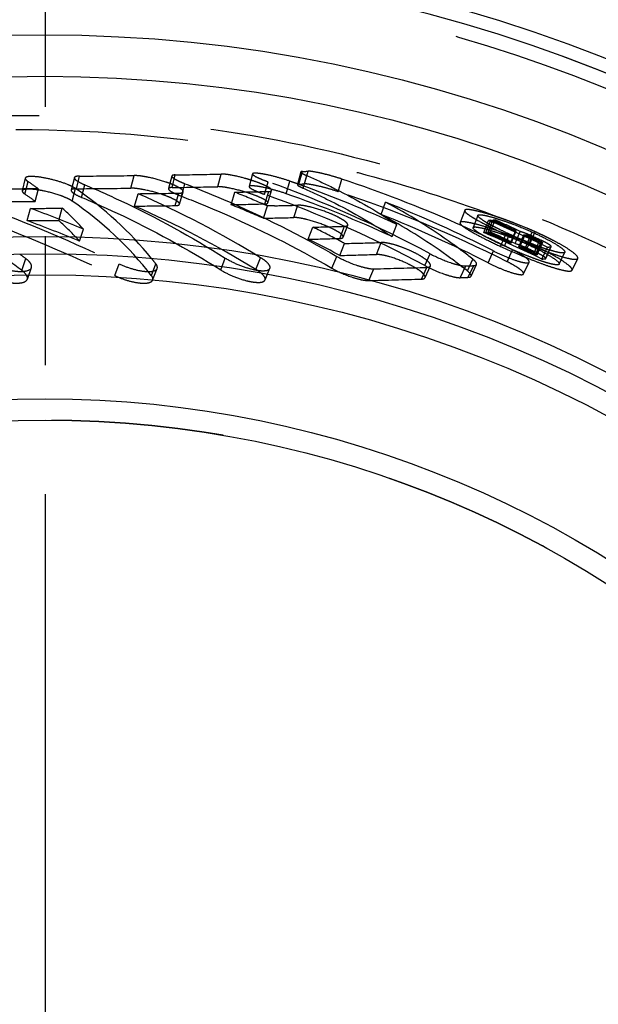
# Model space of a CAD drawing. Header units: millimetres. Extents: x 394 to 606, y 431 to 569.
# Tile 5 of 7: x 542 to 564, y 511 to 548. Entities that reach past the tile are written whole.
import ezdxf

# ---------------------------------------------------------------- set-up
doc = ezdxf.new("R2010")
doc.units = ezdxf.units.MM
doc.header["$LTSCALE"] = 65.185185
doc.linetypes.add('CENTER', pattern=[0.6, 0.375, -0.075, 0.075, -0.075])
doc.linetypes.add('HIDDEN', pattern=[0.2, 0.1, -0.1])
for name, color, linetype in [('ACHSEN_S', 7, 'CONTINUOUS'), ('KOERPER', 7, 'CONTINUOUS'), ('KONST.EL_MIT_GEO', 7, 'CONTINUOUS')]:
    doc.layers.add(name, color=color, linetype=linetype)

msp = doc.modelspace()

# ---------------------------------------------------------------- linework, layer by layer
at = {"layer": 'ACHSEN_S', "color": 2, "linetype": 'CENTER'}
msp.add_line((543.408, 569.025), (543.408, 430.975), dxfattribs=at)
at = {"layer": 'KOERPER', "color": 7, "linetype": 'Continuous'}
for radius, start, end in [(57.25, 97.7676, 82.2324), (56.75, 97.8636, 82.1364)]:
    msp.add_arc((543.408, 493.225), radius, start, end, dxfattribs=at)
at = {"layer": 'KOERPER', "color": 8, "linetype": 'HIDDEN'}
msp.add_arc((543.408, 493.225), 39.5, 270, 90, dxfattribs=at)
at = {"layer": 'KONST.EL_MIT_GEO', "color": 8, "linetype": 'HIDDEN'}
for p, q in [((549.944, 541.562), (550.071, 542.041)), ((551.261, 542.047), (551.132, 541.568)), ((553.093, 542.118), (552.961, 541.638)), ((553.016, 541.657), (553.148, 542.136)), ((553.231, 541.666), (553.363, 542.145)), ((542.662, 541.884), (542.549, 541.406)), ((542.65, 541.278), (542.766, 541.753)), ((544.518, 541.903), (544.4, 541.425)), ((544.594, 541.483), (544.71, 541.961)), ((546.66, 541.505), (546.781, 541.983)), ((548.206, 541.965), (548.082, 541.487)), ((548.215, 541.528), (548.338, 542.006)), ((548.568, 541.2), (548.699, 541.675)), ((551.717, 541.269), (551.855, 541.745)), ((552.535, 541.294), (552.673, 541.77)), ((553.178, 541.502), (553.313, 541.98)), ((554.5, 541.372), (554.642, 541.849)), ((542.565, 541.475), (542.549, 541.475)), ((543.158, 541.477), (542.565, 541.475)), ((543.036, 541.004), (543.158, 541.477)), ((544.436, 541.016), (544.56, 541.489)), ((544.793, 541.156), (544.916, 541.631)), ((546.796, 540.825), (546.93, 541.296)), ((548.332, 540.844), (548.47, 541.315)), ((548.497, 540.896), (548.634, 541.367)), ((550.449, 540.88), (550.59, 541.352)), ((551.73, 540.909), (551.875, 541.382)), ((551.839, 540.946), (551.983, 541.418)), ((556.124, 540.509), (556.286, 540.977)), ((542.732, 540.275), (542.864, 540.74)), ((543.927, 540.278), (544.062, 540.743)), ((551.669, 540.366), (551.822, 540.833)), ((552.086, 540.838), (551.822, 540.833)), ((552.823, 540.393), (552.979, 540.86)), ((559.287, 540.665), (559.111, 540.2)), ((559.078, 540.127), (558.98, 540.171)), ((559.787, 540.474), (559.606, 540.011)), ((560.008, 539.823), (560.193, 540.285)), ((560.093, 539.83), (560.278, 540.292)), ((560.173, 539.837), (560.358, 540.299)), ((560.202, 540.286), (560.193, 540.285)), ((560.212, 540.286), (560.202, 540.286)), ((560.278, 540.292), (560.212, 540.286)), ((560.257, 539.845), (560.442, 540.306)), ((560.343, 540.264), (560.278, 540.292)), ((560.382, 540.247), (560.343, 540.264)), ((560.486, 540.203), (560.382, 540.247)), ((544.719, 539.498), (544.866, 539.956)), ((553.371, 539.57), (553.541, 540.029)), ((554.563, 539.601), (554.736, 540.06)), ((554.688, 539.647), (554.86, 540.106)), ((556.545, 539.669), (556.723, 540.129)), ((560.797, 540.067), (560.694, 540.113)), ((561.017, 539.426), (561.211, 539.883)), ((561.044, 539.428), (561.238, 539.885)), ((561.211, 539.883), (561.108, 539.93)), ((561.195, 539.404), (561.39, 539.861)), ((561.238, 539.885), (561.211, 539.883)), ((561.39, 539.861), (561.285, 539.912)), ((561.643, 539.386), (561.839, 539.843)), ((561.754, 539.397), (561.951, 539.855)), ((555.948, 538.995), (556.133, 539.448)), ((560.648, 539.299), (560.843, 539.755)), ((560.793, 539.31), (560.988, 539.766)), ((561.044, 539.428), (561.017, 539.426)), ((561.332, 539.283), (561.529, 539.739)), ((561.375, 539.287), (561.572, 539.743)), ((561.529, 539.739), (561.572, 539.743)), ((561.602, 539.705), (561.529, 539.739)), ((561.573, 539.219), (561.771, 539.674)), ((561.656, 539.227), (561.855, 539.682)), ((561.915, 539.059), (562.117, 539.513)), ((561.983, 538.978), (562.187, 539.431)), ((561.999, 539.067), (562.2, 539.522)), ((562.033, 538.985), (562.236, 539.438)), ((562.114, 539.466), (562.041, 539.501)), ((562.187, 539.431), (562.114, 539.466)), ((562.231, 539.435), (562.192, 539.432)), ((554.562, 538.957), (554.744, 539.41)), ((560.171, 538.679), (560.373, 539.129)), ((560.894, 538.722), (561.097, 539.172)), ((561.332, 539.283), (561.375, 539.287)), ((562.207, 538.82), (562.414, 539.272)), ((562.34, 538.832), (562.547, 539.284)), ((562.356, 538.84), (562.563, 539.291)), ((562.863, 538.628), (563.074, 539.077)), ((542.531, 538.389), (542.683, 538.836)), ((550.055, 538.411), (550.23, 538.858)), ((551.388, 538.426), (551.567, 538.873)), ((554.266, 538.474), (554.453, 538.922)), ((557.782, 538.573), (557.979, 539.021)), ((559.388, 538.37), (559.591, 538.817)), ((561.513, 538.259), (561.725, 538.704)), ((562.027, 538.982), (561.983, 538.978)), ((563.349, 538.4), (563.564, 538.847)), ((542.74, 538.057), (542.895, 538.5)), ((546.046, 538.195), (546.21, 538.64)), ((547.431, 538.199), (547.6, 538.644)), ((547.481, 538.023), (547.651, 538.465)), ((551.733, 538.029), (551.917, 538.472)), ((555.658, 538.008), (555.854, 538.452)), ((557.652, 538.063), (557.854, 538.507)), ((557.787, 538.117), (557.989, 538.561)), ((559.118, 538.116), (559.324, 538.561)), ((559.424, 538.129), (559.631, 538.573)), ((559.528, 538.17), (559.734, 538.615))]:
    msp.add_line(p, q, dxfattribs=at)
msp.add_circle((543.408, 493.225), 56.75, dxfattribs=at)
at = {"layer": 'KONST.EL_MIT_GEO', "color": 7, "linetype": 'Continuous'}
for radius in [54.086, 52.515, 46.45, 45.8, 44.996, 40.304, 39.5]:
    msp.add_circle((543.408, 493.225), radius, dxfattribs=at)
at = {"layer": 'KONST.EL_MIT_GEO', "color": 8, "linetype": 'HIDDEN'}
for centre, radius, start, end in [((543.408, 493.225), 56.214, 214.687, 145.313), ((543.585, 822.962), 280.997, 270.9693, 271.3227), ((548.794, 647.155), 105.109, 272.37375, 272.49127), ((535.751, 531.412), 12.497, 53.6498, 55.8457), ((541.004, 991.526), 449.581, 270.4723, 270.73623), ((546.555, 537.493), 4.476, 69.3409, 71.4447), ((549.108, 535.185), 6.945, 72.4977, 74.1574), ((536.686, 499.381), 44.997, 61.7568, 70.2998), ((537.74, 499.152), 45.158, 70.2921, 70.6897), ((537.712, 499.074), 45.241, 70.0769, 70.2921), ((548.663, 647.593), 106.025, 272.35336, 272.46966), ((539.33, 495.814), 48.514, 66.107, 71.602), ((540.379, 1232.709), 691.237, 270.034874, 270.179852), ((535.729, 531.12), 12.292, 53.5245, 55.7308), ((536.899, 530.26), 13.594, 39.1522, 55.6955), ((540.893, 993.812), 452.344, 270.46873, 270.73046), ((542.497, 962.846), 421.573, 270.60251, 270.81177), ((531.398, 505.923), 38.633, 58.529, 66.2943), ((543.466, 824.432), 282.945, 270.96173, 271.31198), ((545.168, 804.55), 263.254, 271.18025, 271.45987), ((534.981, 502.603), 41.775, 66.4289, 68.0586), ((537.469, 498.344), 45.516, 65.2211, 70.6703), ((537.433, 498.345), 46.022, 65.2194, 70.0597), ((539.208, 495.448), 48.403, 63.3834, 71.5829), ((540.301, 1216.451), 675.452, 270.032538, 270.232042), ((536.854, 529.955), 13.41, 37.9355, 55.5715), ((545.034, 805.745), 264.92, 271.17113, 271.44843), ((536.696, 499.311), 44.566, 61.7614, 70.3024), ((538.511, 496.221), 48.157, 63.0013, 68.3391), ((519.11, 477.139), 67.893, 67.70622, 69.52071), ((535.866, 531.567), 12.304, 42.9911, 48.2325), ((542.372, 964.736), 423.934, 270.59799, 270.80561), ((531.416, 505.792), 38.26, 58.5317, 66.2965), ((534.977, 502.469), 41.409, 66.2285, 68.0606), ((534.868, 502.343), 42.058, 66.2277, 66.4305), ((546.509, 785.071), 244.296, 271.30829, 271.51772), ((519.18, 477.071), 67.45, 67.75049, 69.56247), ((535.837, 531.265), 12.111, 42.8297, 48.0878), ((546.254, 790.362), 250.055, 271.24077, 271.50529), ((538.52, 496.177), 47.699, 63.005, 68.3419), ((561.269, 542.291), 2.381, 236.3686, 238.3283), ((561.91, 543.328), 3.6, 238.3078, 239.779), ((562.554, 544.427), 4.874, 239.7428, 240.4708), ((562.988, 545.192), 5.753, 240.4622, 240.8755), ((563.506, 546.124), 6.82, 240.884, 241.5968), ((540.302, 493.732), 50.623, 64.1015, 66.8646), ((556.796, 529.347), 11.678, 71.9902, 72.351), ((557.515, 572.725), 32.55, 275.0115, 275.1594), ((542.477, 501.119), 43.068, 64.176, 65.4686), ((556.604, 528.755), 12.3, 71.6345, 71.9904), ((542.531, 500.911), 43.275, 64.9345, 65.5507), ((556.266, 527.74), 13.37, 70.9057, 71.6292), ((540.467, 493.811), 50.527, 66.4021, 66.6587), ((555.819, 526.447), 14.738, 70.227, 70.9079), ((555.474, 525.487), 15.758, 69.5824, 70.2288), ((555.23, 524.83), 16.459, 68.9545, 69.5833), ((555.11, 524.514), 16.797, 67.1262, 68.9606), ((547.746, 786.087), 246.126, 271.34913, 271.62736), ((534.379, 501.311), 43.201, 62.0867, 63.6683), ((539.062, 495.199), 49.186, 64.8555, 65.9863), ((556.95, 576.966), 37.268, 274.7062, 274.8379), ((540.309, 493.713), 50.142, 64.1048, 66.8674), ((540.459, 493.759), 50.081, 65.7639, 66.9178), ((557.329, 572.549), 32.835, 274.9691, 275.1155), ((542.472, 501.067), 42.62, 64.1674, 65.4604), ((542.527, 500.864), 42.824, 64.1558, 65.5427), ((563.979, 546.995), 7.811, 241.585, 241.7797), ((564.543, 548.05), 9.007, 241.7927, 242.5496), ((565.478, 549.849), 11.035, 242.5458, 243.2029), ((566.385, 551.642), 13.044, 243.1999, 243.772), ((567.163, 553.225), 14.808, 243.7772, 245.3526), ((540.436, 493.74), 50.604, 65.8893, 66.2738), ((542.533, 500.916), 43.27, 64.3182, 64.9345), ((560.093, 535.851), 4.217, 66.0884, 69.3474), ((555.559, 525.579), 15.641, 66.4975, 67.1255), ((556.055, 526.719), 14.398, 65.8293, 66.4991), ((556.35, 527.334), 13.716, 65.2052, 65.8986), ((556.445, 527.54), 13.489, 64.3417, 65.2078), ((547.587, 786.966), 247.463, 271.33923, 271.61529), ((534.376, 501.186), 42.827, 61.8788, 63.6711), ((534.235, 501.037), 43.51, 61.8773, 62.0883), ((549.116, 769.15), 229.809, 271.4033, 271.7498), ((538.998, 495.063), 49.336, 64.6893, 64.856), ((538.95, 494.961), 49.448, 63.8092, 64.689), ((567.211, 553.262), 14.862, 245.246, 245.7679), ((568.594, 556.348), 18.243, 245.7822, 247.1343), ((568.269, 555.55), 17.382, 247.1024, 247.9918), ((540.372, 493.599), 50.759, 65.0935, 65.2756), ((540.359, 493.571), 50.79, 64.9115, 65.0935), ((567.671, 554.079), 15.794, 248.0029, 248.1237), ((540.448, 493.484), 50.875, 64.7909, 65.2204), ((567.298, 553.149), 14.792, 248.1187, 248.6967), ((560.19, 536.064), 3.983, 65.2842, 66.1235), ((540.54, 493.406), 50.949, 64.8407, 65.2685), ((540.346, 493.543), 50.821, 64.7295, 64.9115), ((560.611, 536.137), 3.739, 64.4297, 64.847), ((560.639, 536.196), 3.674, 64.0181, 64.4301), ((556.686, 528.042), 12.933, 63.8003, 64.341), ((557.059, 528.797), 12.09, 63.0381, 63.8042), ((558.053, 530.73), 9.917, 61.2904, 63.0912), ((538.893, 494.846), 49.577, 63.3927, 63.8094), ((540.362, 493.545), 50.315, 64.5507, 65.3696), ((540.455, 493.466), 50.391, 64.7946, 65.2235), ((540.546, 493.39), 50.464, 64.8428, 65.2715), ((566.646, 551.473), 12.994, 248.694, 249.3442), ((565.991, 549.737), 11.138, 249.3441, 249.9656), ((565.639, 548.776), 10.114, 249.9735, 250.0918), ((565.302, 547.838), 9.117, 250.0791, 250.9354), ((564.754, 546.252), 7.44, 250.9295, 251.9304), ((559.279, 574.542), 35.409, 275.0791, 275.295), ((564.373, 545.086), 6.213, 251.9431, 252.505), ((523.849, 513.453), 31.607, 53.4252, 53.9491), ((536.669, 530.064), 13.896, 38.1315, 39.1797), ((548.946, 769.887), 230.998, 271.39324, 271.73706), ((559.074, 574.363), 35.681, 275.0383, 275.2522), ((550.064, 782.181), 243.799, 271.36098, 271.83112), ((553.201, 689.843), 151.407, 272.31774, 272.43369), ((549.881, 782.874), 244.934, 271.35153, 271.81818), ((553.008, 690.183), 152.189, 272.30108, 272.41613)]:
    msp.add_arc(centre, radius, start, end, dxfattribs=at)
for points, knots in [([(502.305, 526.937), (504.143, 528.754), (508.014, 532.218), (514.439, 536.655), (521.428, 540.195), (528.858, 542.718), (536.583, 544.142), (544.439, 544.415), (552.251, 543.515), (559.84, 541.451), (567.032, 538.263), (573.656, 534.019), (579.556, 528.814), (584.59, 522.767), (588.638, 516.019), (591.601, 508.729), (593.408, 501.071), (594.016, 493.225), (593.408, 485.38), (591.601, 477.721), (588.638, 470.432), (584.591, 463.684), (579.556, 457.637), (573.657, 452.431), (567.032, 448.187), (559.841, 444.999), (552.251, 442.935), (544.439, 442.035), (536.584, 442.308), (528.858, 443.731), (521.428, 446.255), (514.439, 449.795), (508.014, 454.232), (504.143, 457.696), (502.305, 459.513)], [0, 0, 0, 0, 0.030958, 0.06208, 0.093275, 0.12451, 0.155769, 0.187046, 0.218331, 0.249621, 0.280914, 0.31221, 0.343507, 0.374804, 0.406103, 0.437401, 0.4687, 0.499999, 0.531298, 0.562597, 0.593896, 0.625194, 0.656492, 0.687788, 0.719084, 0.750377, 0.781667, 0.812953, 0.844229, 0.875489, 0.906725, 0.93792, 0.969042, 1, 1, 1, 1]), ([(542.305, 543.725), (545.623, 543.726), (550.619, 543.251), (557.074, 541.67), (563.349, 539.471), (570.745, 535.587), (578.532, 529.288), (584.937, 521.585), (589.702, 512.772), (592.64, 503.194), (593.632, 493.225), (592.64, 483.255), (589.702, 473.677), (584.936, 464.865), (578.532, 457.161), (570.744, 450.863), (563.348, 446.979), (557.074, 444.78), (550.618, 443.199), (545.622, 442.723), (542.305, 442.725)], [0, 0, 0, 0, 0.062487, 0.093768, 0.12505, 0.187541, 0.250032, 0.312524, 0.375016, 0.437508, 0.5, 0.562492, 0.624984, 0.687476, 0.749968, 0.812459, 0.87495, 0.906232, 0.937513, 1, 1, 1, 1]), ([(551.004, 541.866), (550.826, 541.917), (550.572, 541.98), (550.259, 542.03), (550.127, 542.042), (550.071, 542.041)], [0, 0, 0, 0, 0.583598, 0.823806, 1, 1, 1, 1]), ([(551.261, 542.047), (551.256, 542.027), (551.324, 541.972), (551.432, 541.915), (551.626, 541.829), (551.772, 541.774), (551.855, 541.745)], [0, 0, 0, 0, 0.091336, 0.299458, 0.610932, 1, 1, 1, 1]), ([(552.673, 541.77), (552.52, 541.823), (552.215, 541.917), (551.838, 542.008), (551.569, 542.057), (551.415, 542.073), (551.324, 542.077), (551.265, 542.061), (551.261, 542.047)], [0, 0, 0, 0, 0.333898, 0.658652, 0.794672, 0.900874, 0.969357, 1, 1, 1, 1]), ([(553.093, 542.118), (553.091, 542.11), (553.111, 542.085), (553.181, 542.041), (553.256, 542.005), (553.313, 541.98)], [0, 0, 0, 0, 0.096779, 0.295534, 1, 1, 1, 1]), ([(553.148, 542.136), (553.14, 542.136), (553.122, 542.134), (553.096, 542.13), (553.093, 542.118)], [0, 0, 0, 0, 0.381185, 1, 1, 1, 1]), ([(554.642, 541.849), (554.516, 541.891), (554.264, 541.967), (553.906, 542.061), (553.607, 542.121), (553.431, 542.148), (553.363, 542.145)], [0, 0, 0, 0, 0.302766, 0.598736, 0.844719, 1, 1, 1, 1]), ([(542.662, 541.884), (542.657, 541.864), (542.691, 541.806), (542.736, 541.774), (542.766, 541.753)], [0, 0, 0, 0, 0.363294, 1, 1, 1, 1]), ([(544.289, 541.63), (544.132, 541.696), (543.795, 541.806), (543.313, 541.917), (542.937, 541.954), (542.735, 541.942), (542.668, 541.906), (542.662, 541.884)], [0, 0, 0, 0, 0.302841, 0.628249, 0.88458, 0.960401, 1, 1, 1, 1]), ([(544.518, 541.903), (544.513, 541.885), (544.545, 541.832), (544.677, 541.74), (544.812, 541.674), (544.916, 541.631)], [0, 0, 0, 0, 0.11439, 0.320995, 1, 1, 1, 1]), ([(544.71, 541.961), (544.664, 541.96), (544.599, 541.96), (544.523, 541.926), (544.518, 541.903)], [0, 0, 0, 0, 0.667389, 1, 1, 1, 1]), ([(547.979, 541.736), (547.764, 541.809), (547.445, 541.896), (547.042, 541.966), (546.86, 541.983), (546.781, 541.983)], [0, 0, 0, 0, 0.554123, 0.806044, 1, 1, 1, 1]), ([(548.349, 541.591), (548.333, 541.599), (548.262, 541.631), (548.189, 541.66), (548.134, 541.681)], [0, 0, 0, 0, 0.232602, 1, 1, 1, 1]), ([(548.206, 541.965), (548.202, 541.946), (548.249, 541.89), (548.346, 541.834), (548.505, 541.753), (548.629, 541.702), (548.699, 541.675)], [0, 0, 0, 0, 0.101457, 0.308675, 0.614199, 1, 1, 1, 1]), ([(548.338, 542.006), (548.307, 542.005), (548.262, 542.005), (548.21, 541.98), (548.206, 541.965)], [0, 0, 0, 0, 0.665996, 1, 1, 1, 1]), ([(548.699, 541.675), (549.191, 541.486), (551.161, 540.681), (553.067, 539.721), (554.453, 538.922)], [0, 0, 0, 0, 0.247846, 1, 1, 1, 1]), ([(551.526, 541.694), (551.5, 541.704), (551.392, 541.745), (551.282, 541.782), (551.197, 541.809)], [0, 0, 0, 0, 0.236498, 1, 1, 1, 1]), ([(551.983, 541.418), (551.988, 541.435), (551.946, 541.489), (551.857, 541.544), (551.708, 541.621), (551.592, 541.668), (551.526, 541.694)], [0, 0, 0, 0, 0.100386, 0.304607, 0.611681, 1, 1, 1, 1]), ([(553.016, 541.657), (553.009, 541.656), (552.991, 541.655), (552.965, 541.65), (552.961, 541.638)], [0, 0, 0, 0, 0.384562, 1, 1, 1, 1]), ([(554.5, 541.372), (554.37, 541.416), (554.111, 541.494), (553.748, 541.588), (553.457, 541.645), (553.292, 541.668), (553.231, 541.666)], [0, 0, 0, 0, 0.315989, 0.622002, 0.859796, 1, 1, 1, 1]), ([(553.313, 541.98), (553.617, 541.848), (554.793, 541.308), (555.923, 540.664), (556.723, 540.129)], [0, 0, 0, 0, 0.256013, 1, 1, 1, 1]), ([(539.222, 541.477), (539.808, 541.277), (542.177, 540.432), (544.495, 539.448), (546.21, 538.64)], [0, 0, 0, 0, 0.246144, 1, 1, 1, 1]), ([(542.549, 541.406), (542.544, 541.387), (542.575, 541.329), (542.62, 541.298), (542.65, 541.278)], [0, 0, 0, 0, 0.357853, 1, 1, 1, 1]), ([(544.436, 541.016), (544.376, 541.057), (544.226, 541.134), (543.862, 541.278), (543.452, 541.386), (543.048, 541.456), (542.802, 541.472), (542.646, 541.471), (542.555, 541.432), (542.549, 541.406)], [0, 0, 0, 0, 0.110077, 0.253306, 0.593533, 0.749543, 0.876832, 0.960094, 1, 1, 1, 1]), ([(544.441, 541.559), (544.429, 541.565), (544.379, 541.59), (544.328, 541.613), (544.289, 541.63)], [0, 0, 0, 0, 0.234646, 1, 1, 1, 1]), ([(544.4, 541.425), (544.396, 541.408), (544.427, 541.355), (544.557, 541.264), (544.691, 541.199), (544.793, 541.156)], [0, 0, 0, 0, 0.111945, 0.318677, 1, 1, 1, 1]), ([(544.594, 541.483), (544.549, 541.483), (544.484, 541.482), (544.406, 541.449), (544.4, 541.425)], [0, 0, 0, 0, 0.654656, 1, 1, 1, 1]), ([(544.56, 541.489), (544.552, 541.495), (544.513, 541.52), (544.473, 541.543), (544.441, 541.559)], [0, 0, 0, 0, 0.225627, 1, 1, 1, 1]), ([(544.916, 541.631), (545.372, 541.439), (547.198, 540.626), (548.956, 539.659), (550.23, 538.858)], [0, 0, 0, 0, 0.24714, 1, 1, 1, 1]), ([(548.497, 540.896), (548.505, 540.923), (548.436, 541.002), (548.3, 541.078), (548.073, 541.185), (547.685, 541.32), (547.273, 541.429), (546.891, 541.492), (546.729, 541.505), (546.66, 541.505)], [0, 0, 0, 0, 0.041934, 0.127805, 0.254696, 0.412827, 0.75416, 0.896313, 1, 1, 1, 1]), ([(548.082, 541.487), (548.077, 541.468), (548.123, 541.413), (548.219, 541.357), (548.376, 541.277), (548.499, 541.227), (548.568, 541.2)], [0, 0, 0, 0, 0.098816, 0.304369, 0.617578, 1, 1, 1, 1]), ([(548.215, 541.528), (548.184, 541.527), (548.139, 541.527), (548.086, 541.503), (548.082, 541.487)], [0, 0, 0, 0, 0.656229, 1, 1, 1, 1]), ([(548.634, 541.367), (548.638, 541.382), (548.62, 541.424), (548.525, 541.503), (548.426, 541.555), (548.349, 541.591)], [0, 0, 0, 0, 0.120399, 0.323093, 1, 1, 1, 1]), ([(548.47, 541.315), (548.508, 541.316), (548.565, 541.317), (548.628, 541.348), (548.634, 541.367)], [0, 0, 0, 0, 0.654539, 1, 1, 1, 1]), ([(551.839, 540.946), (551.847, 540.971), (551.762, 541.046), (551.623, 541.12), (551.376, 541.228), (550.97, 541.367), (550.546, 541.482), (550.163, 541.548), (550.007, 541.563), (549.944, 541.562)], [0, 0, 0, 0, 0.039766, 0.12882, 0.261434, 0.424488, 0.769755, 0.906977, 1, 1, 1, 1]), ([(551.132, 541.568), (551.127, 541.55), (551.19, 541.495), (551.298, 541.439), (551.49, 541.353), (551.636, 541.298), (551.717, 541.269)], [0, 0, 0, 0, 0.085868, 0.291212, 0.610549, 1, 1, 1, 1]), ([(552.535, 541.294), (552.375, 541.35), (552.062, 541.445), (551.681, 541.536), (551.418, 541.581), (551.275, 541.594), (551.189, 541.597), (551.136, 541.582), (551.132, 541.568)], [0, 0, 0, 0, 0.351634, 0.67853, 0.808361, 0.907365, 0.970536, 1, 1, 1, 1]), ([(551.875, 541.382), (551.9, 541.382), (551.938, 541.383), (551.979, 541.404), (551.983, 541.418)], [0, 0, 0, 0, 0.651983, 1, 1, 1, 1]), ([(552.961, 541.638), (552.959, 541.631), (552.977, 541.607), (553.047, 541.562), (553.121, 541.527), (553.178, 541.502)], [0, 0, 0, 0, 0.092021, 0.282113, 1, 1, 1, 1]), ([(553.178, 541.502), (553.476, 541.373), (554.638, 540.838), (555.753, 540.201), (556.545, 539.669)], [0, 0, 0, 0, 0.253966, 1, 1, 1, 1]), ([(542.531, 538.389), (542.172, 538.656), (540.74, 539.672), (539.218, 540.563), (538.043, 541.141)], [0, 0, 0, 0, 0.254842, 1, 1, 1, 1]), ([(539.111, 541.004), (539.686, 540.809), (542.036, 539.971), (544.337, 538.998), (546.046, 538.195)], [0, 0, 0, 0, 0.243453, 1, 1, 1, 1]), ([(544.793, 541.156), (545.244, 540.967), (547.053, 540.161), (548.793, 539.204), (550.055, 538.411)], [0, 0, 0, 0, 0.24715, 1, 1, 1, 1]), ([(548.568, 541.2), (549.055, 541.012), (551.006, 540.216), (552.893, 539.265), (554.266, 538.474)], [0, 0, 0, 0, 0.247829, 1, 1, 1, 1]), ([(551.73, 540.909), (551.756, 540.91), (551.794, 540.911), (551.835, 540.932), (551.839, 540.946)], [0, 0, 0, 0, 0.647905, 1, 1, 1, 1]), ([(559.591, 538.817), (559.338, 539.018), (558.288, 539.813), (557.163, 540.509), (556.286, 540.977)], [0, 0, 0, 0, 0.245421, 1, 1, 1, 1]), ([(542.864, 540.74), (542.965, 540.741), (543.364, 540.741), (543.763, 540.742), (544.062, 540.743)], [0, 0, 0, 0, 0.252914, 1, 1, 1, 1]), ([(548.332, 540.844), (548.371, 540.844), (548.427, 540.845), (548.491, 540.876), (548.497, 540.896)], [0, 0, 0, 0, 0.646238, 1, 1, 1, 1]), ([(554.86, 540.106), (554.871, 540.134), (554.805, 540.225), (554.663, 540.318), (554.428, 540.448), (554.031, 540.617), (553.61, 540.758), (553.218, 540.842), (553.05, 540.862), (552.979, 540.86)], [0, 0, 0, 0, 0.042787, 0.131244, 0.261698, 0.421053, 0.756939, 0.897754, 1, 1, 1, 1]), ([(559.287, 540.665), (559.281, 540.649), (559.311, 540.596), (559.387, 540.532), (559.519, 540.438), (559.791, 540.276), (560.237, 540.042), (560.625, 539.855), (560.843, 539.755)], [0, 0, 0, 0, 0.028387, 0.084538, 0.172129, 0.29035, 0.606466, 1, 1, 1, 1]), ([(560.036, 540.566), (559.935, 540.594), (559.76, 540.641), (559.525, 540.685), (559.386, 540.703), (559.295, 540.687), (559.287, 540.665)], [0, 0, 0, 0, 0.406859, 0.713444, 0.909689, 1, 1, 1, 1]), ([(560.337, 540.475), (560.311, 540.483), (560.211, 540.515), (560.11, 540.545), (560.036, 540.566)], [0, 0, 0, 0, 0.262631, 1, 1, 1, 1]), ([(542.732, 540.275), (542.833, 540.275), (543.231, 540.275), (543.629, 540.277), (543.927, 540.278)], [0, 0, 0, 0, 0.252887, 1, 1, 1, 1]), ([(554.688, 539.647), (554.698, 539.676), (554.63, 539.767), (554.49, 539.859), (554.259, 539.987), (553.865, 540.154), (553.446, 540.293), (553.055, 540.376), (552.891, 540.395), (552.823, 540.393)], [0, 0, 0, 0, 0.044311, 0.133418, 0.262213, 0.418968, 0.75985, 0.901476, 1, 1, 1, 1]), ([(559.388, 538.37), (559.135, 538.571), (558.098, 539.358), (556.987, 540.047), (556.124, 540.509)], [0, 0, 0, 0, 0.247703, 1, 1, 1, 1]), ([(559.111, 540.2), (559.104, 540.183), (559.138, 540.126), (559.22, 540.06), (559.357, 539.964), (559.631, 539.802), (560.067, 539.574), (560.443, 539.394), (560.648, 539.299)], [0, 0, 0, 0, 0.030559, 0.091641, 0.183866, 0.304966, 0.624224, 1, 1, 1, 1]), ([(561.754, 539.397), (561.459, 539.53), (561.012, 539.713), (560.424, 539.926), (560.017, 540.057), (559.671, 540.155), (559.39, 540.214), (559.229, 540.237), (559.12, 540.224), (559.111, 540.2)], [0, 0, 0, 0, 0.348193, 0.518147, 0.672959, 0.806317, 0.907873, 0.971709, 1, 1, 1, 1]), ([(559.892, 540.349), (559.862, 540.372), (559.821, 540.401), (559.78, 540.458), (559.787, 540.474)], [0, 0, 0, 0, 0.681715, 1, 1, 1, 1]), ([(559.787, 540.474), (559.794, 540.493), (559.874, 540.504), (559.995, 540.486), (560.201, 540.444), (560.458, 540.37), (560.768, 540.27), (561.237, 540.1), (561.597, 539.952), (561.839, 539.843)], [0, 0, 0, 0, 0.027615, 0.088726, 0.184045, 0.310092, 0.461971, 0.632954, 1, 1, 1, 1]), ([(554.736, 540.06), (554.752, 540.061), (554.794, 540.064), (554.85, 540.079), (554.86, 540.106)], [0, 0, 0, 0, 0.357011, 1, 1, 1, 1]), ([(560.793, 539.31), (560.635, 539.383), (560.344, 539.522), (560.008, 539.699), (559.796, 539.825), (559.69, 539.901), (559.627, 539.953), (559.601, 539.997), (559.606, 540.011)], [0, 0, 0, 0, 0.373926, 0.693404, 0.814968, 0.907567, 0.968855, 1, 1, 1, 1]), ([(559.606, 540.011), (559.614, 540.03), (559.697, 540.04), (559.823, 540.022), (560.04, 539.975), (560.307, 539.898), (560.621, 539.795), (561.073, 539.629), (561.416, 539.488), (561.643, 539.386)], [0, 0, 0, 0, 0.028663, 0.092418, 0.194375, 0.328349, 0.483275, 0.65331, 1, 1, 1, 1]), ([(561.58, 539.797), (561.563, 539.804), (561.5, 539.827), (561.436, 539.848), (561.39, 539.861)], [0, 0, 0, 0, 0.277492, 1, 1, 1, 1]), ([(561.839, 539.843), (562.015, 539.764), (562.331, 539.612), (562.724, 539.397), (562.963, 539.233), (563.063, 539.136), (563.08, 539.09), (563.074, 539.077)], [0, 0, 0, 0, 0.392279, 0.710167, 0.914935, 0.970498, 1, 1, 1, 1]), ([(554.563, 539.601), (554.579, 539.601), (554.622, 539.604), (554.677, 539.62), (554.688, 539.647)], [0, 0, 0, 0, 0.358897, 1, 1, 1, 1]), ([(557.989, 538.561), (558.002, 538.59), (557.971, 538.658), (557.908, 538.726), (557.787, 538.83), (557.581, 538.962), (557.286, 539.115), (556.962, 539.252), (556.646, 539.36), (556.371, 539.428), (556.204, 539.451), (556.133, 539.448)], [0, 0, 0, 0, 0.046008, 0.085059, 0.135883, 0.268321, 0.430291, 0.602001, 0.764146, 0.900448, 1, 1, 1, 1]), ([(560.843, 539.755), (561.164, 539.606), (561.642, 539.399), (562.262, 539.152), (562.671, 539.004), (563.011, 538.895), (563.281, 538.831), (563.446, 538.805), (563.552, 538.822), (563.564, 538.847)], [0, 0, 0, 0, 0.366395, 0.538237, 0.690066, 0.815227, 0.909533, 0.970539, 1, 1, 1, 1]), ([(561.572, 539.743), (561.582, 539.744), (561.607, 539.737), (561.674, 539.717), (561.731, 539.693), (561.771, 539.674)], [0, 0, 0, 0, 0.13174, 0.362544, 1, 1, 1, 1]), ([(562.117, 539.513), (562.134, 539.505), (562.164, 539.49), (562.204, 539.468), (562.224, 539.454), (562.238, 539.441), (562.236, 539.438)], [0, 0, 0, 0, 0.395446, 0.71404, 0.917179, 1, 1, 1, 1]), ([(562.236, 539.438), (562.236, 539.437), (562.234, 539.436), (562.232, 539.435), (562.231, 539.435)], [0, 0, 0, 0, 0.397416, 1, 1, 1, 1]), ([(562.563, 539.291), (562.567, 539.301), (562.534, 539.335), (562.479, 539.373), (562.374, 539.435), (562.294, 539.476), (562.248, 539.498)], [0, 0, 0, 0, 0.082411, 0.282471, 0.598393, 1, 1, 1, 1]), ([(563.564, 538.847), (563.577, 538.873), (563.517, 538.969), (563.379, 539.079), (563.132, 539.251), (562.932, 539.364), (562.816, 539.428)], [0, 0, 0, 0, 0.08927, 0.282193, 0.58925, 1, 1, 1, 1]), ([(560.373, 539.129), (560.526, 539.051), (560.823, 538.915), (561.226, 538.761), (561.514, 538.685), (561.665, 538.671), (561.718, 538.689), (561.725, 538.704)], [0, 0, 0, 0, 0.356066, 0.677154, 0.900384, 0.96508, 1, 1, 1, 1]), ([(560.648, 539.299), (560.941, 539.164), (561.388, 538.969), (561.978, 538.731), (562.395, 538.578), (562.753, 538.46), (563.045, 538.388), (563.221, 538.358), (563.336, 538.373), (563.349, 538.4)], [0, 0, 0, 0, 0.336626, 0.507212, 0.663533, 0.798749, 0.902493, 0.968692, 1, 1, 1, 1]), ([(562.863, 538.628), (562.854, 538.608), (562.767, 538.596), (562.634, 538.618), (562.411, 538.672), (562.137, 538.761), (561.817, 538.876), (561.363, 539.057), (561.019, 539.206), (560.793, 539.31)], [0, 0, 0, 0, 0.030688, 0.095998, 0.19904, 0.334298, 0.490652, 0.660814, 1, 1, 1, 1]), ([(561.725, 538.704), (561.736, 538.727), (561.684, 538.81), (561.563, 538.901), (561.356, 539.038), (561.191, 539.125), (561.097, 539.172)], [0, 0, 0, 0, 0.093022, 0.295063, 0.607631, 1, 1, 1, 1]), ([(561.656, 539.227), (561.618, 539.244), (561.467, 539.31), (561.313, 539.37), (561.195, 539.404)], [0, 0, 0, 0, 0.256975, 1, 1, 1, 1]), ([(561.375, 539.287), (561.385, 539.287), (561.411, 539.281), (561.478, 539.261), (561.533, 539.237), (561.573, 539.219)], [0, 0, 0, 0, 0.136512, 0.38192, 1, 1, 1, 1]), ([(561.643, 539.386), (561.806, 539.313), (562.108, 539.168), (562.494, 538.959), (562.741, 538.792), (562.849, 538.693), (562.87, 538.642), (562.863, 538.628)], [0, 0, 0, 0, 0.366659, 0.687907, 0.904958, 0.967402, 1, 1, 1, 1]), ([(563.349, 538.4), (563.358, 538.419), (563.331, 538.486), (563.189, 538.618), (562.865, 538.84), (562.361, 539.113), (561.966, 539.303), (561.754, 539.397)], [0, 0, 0, 0, 0.032752, 0.095415, 0.313422, 0.636514, 1, 1, 1, 1]), ([(561.915, 539.059), (561.931, 539.052), (561.959, 539.038), (561.999, 539.016), (562.019, 539.001), (562.034, 538.989), (562.033, 538.985)], [0, 0, 0, 0, 0.375144, 0.692998, 0.91003, 1, 1, 1, 1]), ([(562.356, 538.84), (562.362, 538.851), (562.316, 538.891), (562.252, 538.936), (562.133, 539.002), (562.046, 539.045), (561.999, 539.067)], [0, 0, 0, 0, 0.08984, 0.312641, 0.63516, 1, 1, 1, 1]), ([(563.074, 539.077), (563.066, 539.06), (562.998, 539.045), (562.889, 539.06), (562.712, 539.097), (562.58, 539.137), (562.505, 539.16)], [0, 0, 0, 0, 0.09738, 0.293859, 0.596863, 1, 1, 1, 1]), ([(562.547, 539.284), (562.55, 539.284), (562.556, 539.285), (562.562, 539.289), (562.563, 539.291)], [0, 0, 0, 0, 0.600199, 1, 1, 1, 1]), ([(541.017, 538.843), (541.088, 538.788), (541.253, 538.686), (541.527, 538.558), (541.827, 538.454), (542.125, 538.383), (542.404, 538.349), (542.655, 538.351), (542.864, 538.411), (542.895, 538.5)], [0, 0, 0, 0, 0.133417, 0.287609, 0.449376, 0.605469, 0.745138, 0.859718, 1, 1, 1, 1]), ([(542.895, 538.5), (542.912, 538.55), (542.877, 538.65), (542.787, 538.752), (542.721, 538.808), (542.683, 538.836)], [0, 0, 0, 0, 0.381005, 0.657691, 1, 1, 1, 1]), ([(550.23, 538.858), (550.389, 538.757), (550.735, 538.591), (551.171, 538.445), (551.508, 538.385), (551.713, 538.372), (551.888, 538.403), (551.917, 538.472)], [0, 0, 0, 0, 0.315472, 0.634745, 0.769093, 0.876484, 1, 1, 1, 1]), ([(551.917, 538.472), (551.941, 538.529), (551.859, 538.653), (551.728, 538.767), (551.625, 538.838), (551.567, 538.873)], [0, 0, 0, 0, 0.338279, 0.630618, 1, 1, 1, 1]), ([(554.453, 538.922), (554.696, 538.782), (555.069, 538.617), (555.546, 538.483), (555.762, 538.449), (555.854, 538.452)], [0, 0, 0, 0, 0.563534, 0.813803, 1, 1, 1, 1]), ([(557.787, 538.117), (557.801, 538.148), (557.767, 538.217), (557.703, 538.285), (557.586, 538.385), (557.392, 538.51), (557.008, 538.71), (556.591, 538.874), (556.193, 538.973), (556.019, 538.997), (555.948, 538.995)], [0, 0, 0, 0, 0.0484, 0.088352, 0.138594, 0.264278, 0.4168, 0.753399, 0.897992, 1, 1, 1, 1]), ([(557.979, 539.021), (558.227, 538.889), (558.593, 538.726), (559.049, 538.593), (559.245, 538.557), (559.324, 538.561)], [0, 0, 0, 0, 0.589209, 0.832399, 1, 1, 1, 1]), ([(559.734, 538.615), (559.746, 538.64), (559.698, 538.733), (559.636, 538.782), (559.591, 538.817)], [0, 0, 0, 0, 0.333961, 1, 1, 1, 1]), ([(560.171, 538.679), (560.311, 538.608), (560.595, 538.477), (560.992, 538.322), (561.291, 538.242), (561.45, 538.224), (561.506, 538.243), (561.513, 538.259)], [0, 0, 0, 0, 0.328022, 0.654544, 0.895645, 0.963693, 1, 1, 1, 1]), ([(561.513, 538.259), (561.525, 538.283), (561.465, 538.371), (561.342, 538.463), (561.137, 538.595), (560.98, 538.678), (560.894, 538.722)], [0, 0, 0, 0, 0.103492, 0.319212, 0.633862, 1, 1, 1, 1]), ([(562.033, 538.985), (562.032, 538.984), (562.031, 538.983), (562.028, 538.982), (562.027, 538.982)], [0, 0, 0, 0, 0.390848, 1, 1, 1, 1]), ([(562.34, 538.832), (562.344, 538.833), (562.35, 538.833), (562.355, 538.837), (562.356, 538.84)], [0, 0, 0, 0, 0.60297, 1, 1, 1, 1]), ([(540.87, 538.395), (541.01, 538.287), (541.267, 538.156), (541.636, 538.022), (541.942, 537.946), (542.226, 537.906), (542.465, 537.91), (542.641, 537.948), (542.726, 538.019), (542.74, 538.057)], [0, 0, 0, 0, 0.263837, 0.423458, 0.586043, 0.731974, 0.850115, 0.939488, 1, 1, 1, 1]), ([(542.74, 538.057), (542.758, 538.108), (542.701, 538.256), (542.597, 538.34), (542.531, 538.389)], [0, 0, 0, 0, 0.397585, 1, 1, 1, 1]), ([(546.21, 538.64), (546.364, 538.568), (546.67, 538.452), (547.048, 538.364), (547.322, 538.345), (547.495, 538.355), (547.628, 538.405), (547.652, 538.465)], [0, 0, 0, 0, 0.336523, 0.643504, 0.76958, 0.871207, 1, 1, 1, 1]), ([(547.652, 538.465), (547.656, 538.478), (547.668, 538.542), (547.631, 538.605), (547.6, 538.644)], [0, 0, 0, 0, 0.204891, 1, 1, 1, 1]), ([(550.055, 538.411), (550.202, 538.318), (550.533, 538.156), (550.963, 538.01), (551.302, 537.944), (551.503, 537.932), (551.648, 537.949), (551.721, 538), (551.733, 538.029)], [0, 0, 0, 0, 0.290301, 0.613521, 0.755592, 0.867059, 0.947015, 1, 1, 1, 1]), ([(551.733, 538.029), (551.758, 538.089), (551.672, 538.214), (551.542, 538.325), (551.443, 538.392), (551.388, 538.426)], [0, 0, 0, 0, 0.355373, 0.649208, 1, 1, 1, 1]), ([(554.266, 538.474), (554.5, 538.339), (554.867, 538.176), (555.341, 538.041), (555.563, 538.006), (555.658, 538.008)], [0, 0, 0, 0, 0.547236, 0.808315, 1, 1, 1, 1]), ([(557.782, 538.573), (558.021, 538.445), (558.382, 538.285), (558.835, 538.15), (559.037, 538.113), (559.118, 538.116)], [0, 0, 0, 0, 0.572422, 0.827058, 1, 1, 1, 1]), ([(557.854, 538.507), (557.871, 538.508), (557.918, 538.511), (557.975, 538.531), (557.989, 538.561)], [0, 0, 0, 0, 0.341674, 1, 1, 1, 1]), ([(559.528, 538.17), (559.54, 538.197), (559.491, 538.287), (559.43, 538.336), (559.388, 538.37)], [0, 0, 0, 0, 0.349266, 1, 1, 1, 1]), ([(559.631, 538.573), (559.643, 538.574), (559.68, 538.577), (559.724, 538.592), (559.734, 538.615)], [0, 0, 0, 0, 0.339215, 1, 1, 1, 1]), ([(546.046, 538.195), (546.191, 538.127), (546.489, 538.013), (546.863, 537.924), (547.145, 537.902), (547.323, 537.912), (547.458, 537.963), (547.481, 538.023)], [0, 0, 0, 0, 0.318356, 0.631373, 0.765431, 0.871604, 1, 1, 1, 1]), ([(547.481, 538.023), (547.486, 538.036), (547.497, 538.099), (547.461, 538.16), (547.431, 538.199)], [0, 0, 0, 0, 0.213379, 1, 1, 1, 1]), ([(557.652, 538.063), (557.669, 538.064), (557.716, 538.067), (557.774, 538.087), (557.787, 538.117)], [0, 0, 0, 0, 0.343967, 1, 1, 1, 1]), ([(559.424, 538.129), (559.437, 538.129), (559.473, 538.132), (559.517, 538.147), (559.528, 538.17)], [0, 0, 0, 0, 0.343325, 1, 1, 1, 1])]:
    msp.add_open_spline(points, degree=3, knots=knots, dxfattribs=at)
msp.add_open_spline([(559.95, 540.309), (559.931, 540.322), (559.911, 540.335), (559.892, 540.349)], degree=3, dxfattribs=at)

doc.saveas('drawing.dxf')
